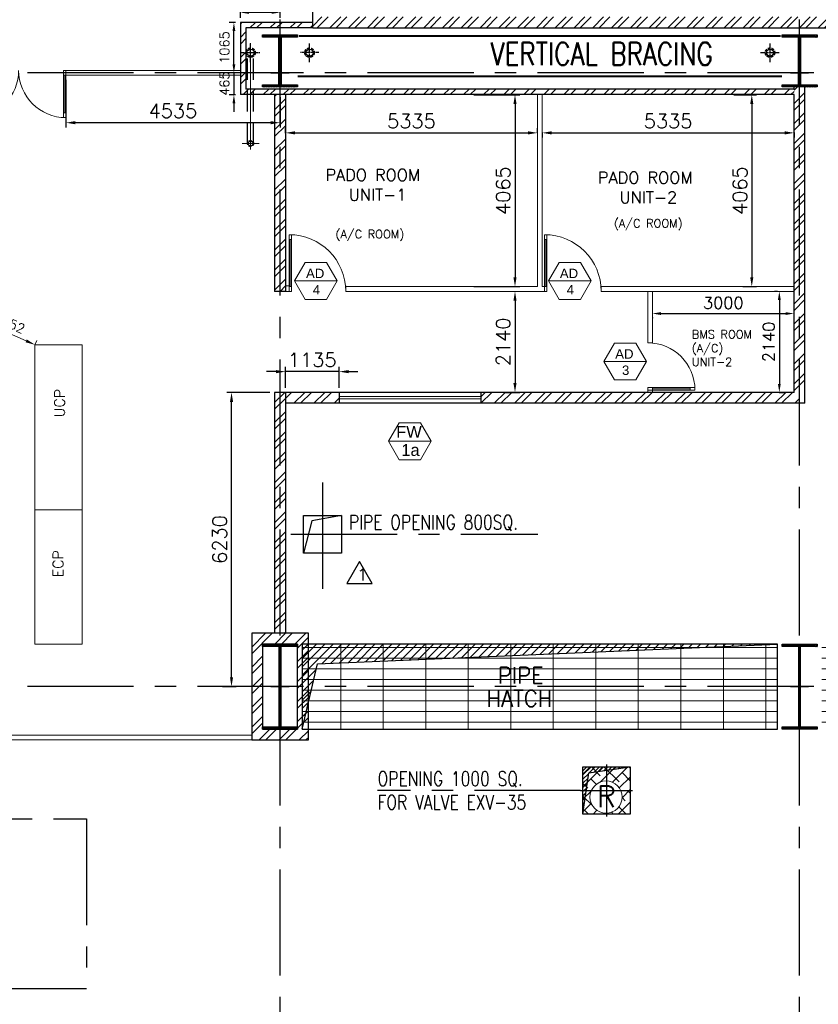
# Model space of a CAD drawing. Header units: inches. Extents: x 306235 to 1392759, y -66369 to 421098.
# Tile 37 of 91: x 477979 to 494889, y -26506 to -5656. Entities that reach past the tile are written whole.
import ezdxf
from ezdxf.enums import TextEntityAlignment as Align

# ---------------------------------------------------------------- set-up
doc = ezdxf.new("R2010")
doc.units = ezdxf.units.IN
doc.header["$LTSCALE"] = 1800
doc.header["$MEASUREMENT"] = 0
for name, pattern in [('CENTER', [2, 1.25, -0.25, 0.25, -0.25]), ('CENTER2', [1.125, 0.75, -0.125, 0.125, -0.125]), ('DASHED', [0.75, 0.5, -0.25]), ('HIDDEN', [0.375, 0.25, -0.125]), ('HIDDEN2', [0.1875, 0.125, -0.0625])]:
    doc.linetypes.add(name, pattern=pattern)
doc.layers.get('0').update_dxf_attribs({"color": 253, "lineweight": 9})
for name, color, linetype, lineweight in [('1', 7, 'Continuous', 18), ('2CON', 1, 'Continuous', 13), ('7', 8, 'CENTER', 13), ('A-CHEQUERED PLATE HATCH', 252, 'Continuous', 9), ('A-DOOR', 31, 'Continuous', 9), ('A-DOOR-GLAZ', 31, 'Continuous', 18), ('A-REMOVABLE GRATING', 252, 'Continuous', 9), ('A-WIN TAG', 3, 'Continuous', 13), ('A-WIN TAG TEXT', 3, 'Continuous', 13), ('DRAIN', 251, 'DASHED', 25), ('LAYOUT', 8, 'Continuous', 9), ('PARTITION WALL', 4, 'Continuous', 9), ('TAG', 4, 'Continuous', 15), ('WALL HATCH', 251, 'Continuous', 13), ('WINDOW', 3, 'Continuous', 13)]:
    doc.layers.add(name, color=color, linetype=linetype, lineweight=lineweight)
for name, color, linetype in [('BRACING', 1, 'HIDDEN'), ('CEN', 2, 'CENTER'), ('COL', 1, 'Continuous'), ('DIM', 4, 'Continuous'), ('GRID', 251, 'CENTER'), ('OPENING', 40, 'Continuous'), ('RAIN WATER', 6, 'Continuous'), ('REV1', 3, 'Continuous'), ('ROOM', 7, 'Continuous'), ('TEXT', 3, 'Continuous'), ('WALL', 6, 'Continuous')]:
    doc.layers.add(name, color=color, linetype=linetype)
doc.styles.add('COMPLEX', font='complex')
doc.styles.add('ROAMNS', font='ROMANS.shx')
doc.styles.add('ROMANS', font='romans.shx')
doc.styles.add('ROMANT', font='romant')
doc.styles.get("Standard").update_dxf_attribs({"font": 'arial.ttf'})
doc.dimstyles.new('DIM INT 1', dxfattribs={"dimtxt": 300, "dimasz": 200, "dimexe": 100, "dimexo": 100, "dimgap": 100, "dimtad": 1, "dimdec": 0, "dimzin": 13, "dimdsep": 46, "dimlunit": 5, "dimtxsty": 'ROAMNS', "dimblk1": 'CLOSEDBLANK', "dimcen": 0.09, "dimclrd": 9, "dimclre": 9, "dimclrt": 4, "dimadec": 0, "dimazin": 0, "dimtfac": 1, "dimtdec": 0, "dimtix": 1, "dimtmove": 2, "dimatfit": 3, "dimfxl": 1, "dimtolj": 1, "dimtzin": 13, "dimarcsym": 0})
doc.dimstyles.new('DIM INT 2', dxfattribs={"dimtxt": 200, "dimasz": 180, "dimexe": 100, "dimexo": 100, "dimgap": 100, "dimtad": 1, "dimdec": 0, "dimzin": 13, "dimdsep": 46, "dimlunit": 5, "dimtxsty": 'ROAMNS', "dimcen": 0.09, "dimclrd": 9, "dimclre": 9, "dimclrt": 4, "dimadec": 0, "dimazin": 0, "dimtfac": 1, "dimtdec": 0, "dimtix": 1, "dimtmove": 2, "dimatfit": 3, "dimfxl": 1, "dimtolj": 1, "dimtzin": 13, "dimarcsym": 0})
doc.dimstyles.new('DIM INT 2.5', dxfattribs={"dimtxt": 250, "dimasz": 180, "dimexe": 100, "dimexo": 100, "dimgap": 100, "dimtad": 1, "dimdec": 0, "dimzin": 13, "dimdsep": 46, "dimlunit": 5, "dimtxsty": 'ROAMNS', "dimcen": 0.09, "dimclrd": 9, "dimclre": 9, "dimclrt": 4, "dimadec": 0, "dimazin": 0, "dimtfac": 1, "dimtdec": 0, "dimtix": 1, "dimtmove": 2, "dimatfit": 3, "dimfxl": 1, "dimtolj": 1, "dimtzin": 13, "dimarcsym": 0})
doc.dimstyles.new('STANDARD$0', dxfattribs={"dimtxt": 200, "dimasz": 200, "dimexe": 0, "dimexo": 100, "dimgap": 100, "dimtad": 1, "dimdec": 0, "dimzin": 0, "dimdsep": 46, "dimtxsty": 'ROMANS', "dimcen": 0.09, "dimclrd": 256, "dimclre": 256, "dimclrt": 256, "dimadec": 0, "dimazin": 0, "dimtfac": 1, "dimtdec": 0, "dimtmove": 0, "dimatfit": 3, "dimfxl": 1, "dimtolj": 1, "dimtzin": 0, "dimlwd": -1, "dimlwe": -1, "dimarcsym": 0})
pattern_1 = [(45, (-87722.1, -144504), (-212.13203, 212.13203), []), (45, (-87580.7, -144504), (-212.13203, 212.13203), [])]
pattern_2 = [(45, (887819.04, -822292.17), (-212.13203, 212.13203), []), (45, (887960.46, -822292.17), (-212.13203, 212.13203), [])]

# ---------------------------------------------------------------- blocks, each defined once
blk = doc.blocks.new('C-ROW COLUMN (above17m)')
at = {"layer": 'COL'}
h = blk.add_hatch(dxfattribs=at)
h.set_pattern_fill('ANSI31', color=256, scale=200, style=0)
h.set_pattern_definition([(45, (-78771.347, -120071.694), (-17.6776695, 17.6776695), [])])
h.paths.add_polyline_path([(22, 755), (-22, 755), (-22, -255), (22, -255)])
h.paths.add_polyline_path([(370, -300), (370, -255), (-370, -255), (-370, -300)])
h.paths.add_polyline_path([(-370, 800), (-370, 755), (370, 755), (370, 800)])
at = {"layer": 'CEN'}
for p, q in [((0, -300), (0, 800)), ((-192, 0), (192, 0))]:
    blk.add_line(p, q, dxfattribs=at)
at = {"layer": 'COL'}
for points in [[(-370, 800), (370, 800), (370, 755), (-370, 755)], [(-22, 755), (22, 755), (22, -255), (-22, -255)], [(-370, -255), (370, -255), (370, -300), (-370, -300)]]:
    blk.add_lwpolyline(points, close=True, dxfattribs=at)
blk = doc.blocks.new('*D506')
at = {"layer": 'Defpoints', "color": 0, "transparency": 16777216}
for p in [(478957, -6829), (483492, -7194), (478957, -7838)]:
    blk.add_point(p, dxfattribs=at)
at = {"layer": 'DIM', "color": 9, "lineweight": -2, "transparency": 16777216}
for p, q in [((478957, -6929), (478957, -7938)), ((483492, -7294), (483492, -7938)), ((483292, -7838), (479157, -7838))]:
    blk.add_line(p, q, dxfattribs=at)
at = {"layer": 'DIM', "color": 9, "transparency": 16777216}
for points in [[(479157, -7804), (479157, -7871), (478957, -7838)], [(483292, -7804), (483292, -7871), (483492, -7838)]]:
    blk.add_solid(points, dxfattribs=at)
at = {"layer": 'DIM', "color": 4, "transparency": 16777216, "insert": (481224, -7588), "char_height": 300, "attachment_point": 5, "style": 'ROAMNS'}
blk.add_mtext('\\A1;4535', dxfattribs=at)
blk = doc.blocks.new('_ClosedBlank')
at = {"color": 0, "linetype": 'ByBlock', "lineweight": -2}
for p, q in [((-1, 0.17), (0, 0)), ((-1, 0.17), (-1, -0.17)), ((0, 0), (-1, -0.17))]:
    blk.add_line(p, q, dxfattribs=at)
blk = doc.blocks.new('*D530')
at = {"layer": 'Defpoints', "color": 0, "transparency": 16777216}
for p in [(488467, -11409), (488142, -13549), (488467, -13549)]:
    blk.add_point(p, dxfattribs=at)
at = {"layer": 'DIM', "color": 9, "lineweight": -2, "transparency": 16777216}
for p, q in [((488467, -11609), (488467, -13349)), ((488242, -13549), (488567, -13549))]:
    blk.add_line(p, q, dxfattribs=at)
at = {"layer": 'DIM', "color": 9, "transparency": 16777216}
for points in [[(488433, -11609), (488500, -11609), (488467, -11409)], [(488433, -13349), (488500, -13349), (488467, -13549)]]:
    blk.add_solid(points, dxfattribs=at)
at = {"layer": 'DIM', "color": 4, "transparency": 16777216, "insert": (488217, -12479), "char_height": 300, "attachment_point": 5, "rotation": 90, "style": 'ROAMNS'}
blk.add_mtext('\\A1;2140', dxfattribs=at)
blk = doc.blocks.new('*D531')
at = {"layer": 'Defpoints', "color": 0, "transparency": 16777216}
for p in [(493001, -7244), (493193, -11309), (493480, -11309)]:
    blk.add_point(p, dxfattribs=at)
at = {"layer": 'DIM', "color": 9, "lineweight": -2, "transparency": 16777216}
for p, q in [((493101, -7244), (493580, -7244)), ((493480, -7444), (493480, -11109)), ((493293, -11309), (493580, -11309))]:
    blk.add_line(p, q, dxfattribs=at)
at = {"layer": 'DIM', "color": 9, "transparency": 16777216}
for points in [[(493447, -7444), (493514, -7444), (493480, -7244)], [(493447, -11109), (493514, -11109), (493480, -11309)]]:
    blk.add_solid(points, dxfattribs=at)
at = {"layer": 'DIM', "color": 4, "transparency": 16777216, "insert": (493230, -9276), "char_height": 300, "attachment_point": 5, "rotation": 90, "style": 'ROAMNS'}
blk.add_mtext('\\A1;4065', dxfattribs=at)
blk = doc.blocks.new('*D532')
at = {"layer": 'Defpoints', "color": 0, "transparency": 16777216}
for p in [(482464, -13549), (483377, -13549), (482174, -19779)]:
    blk.add_point(p, dxfattribs=at)
at = {"layer": 'DIM', "color": 9, "lineweight": -2, "transparency": 16777216}
for p, q in [((483277, -13549), (482364, -13549)), ((482464, -19579), (482464, -13749)), ((482274, -19779), (482564, -19779))]:
    blk.add_line(p, q, dxfattribs=at)
at = {"layer": 'DIM', "color": 9, "transparency": 16777216}
for points in [[(482431, -13749), (482497, -13749), (482464, -13549)], [(482431, -19579), (482497, -19579), (482464, -19779)]]:
    blk.add_solid(points, dxfattribs=at)
at = {"layer": 'DIM', "color": 4, "transparency": 16777216, "insert": (482214, -16664), "char_height": 300, "attachment_point": 5, "rotation": 90, "style": 'ROAMNS'}
blk.add_mtext('\\A1;6230', dxfattribs=at)
blk = doc.blocks.new('M_Double-Glass 1 - 2000 x 2100mm 2-290830-17_00M')
at = {"layer": 'A-DOOR', "lineweight": 18}
for p, q in [((-1001, 951), (-1001, 1053)), ((-1001, 1053), (-949, 1053)), ((-949, 951), (-949, 1053)), ((949, 951), (949, 1053)), ((1000, 1053), (949, 1053)), ((1000, 951), (1000, 1053)), ((-1001, 951), (-949, 951)), ((949, 951), (1000, 951)), ((-1001, 154), (-949, 154)), ((-1001, 52), (-1001, 154)), ((-1001, 52), (-949, 52)), ((-949, 52), (-949, 154)), ((1000, 154), (949, 154)), ((949, 52), (949, 154)), ((1000, 52), (949, 52)), ((1000, 52), (1000, 154))]:
    blk.add_line(p, q, dxfattribs=at)
at = {"layer": 'A-DOOR'}
for p, q in [((-1001, 154), (-1001, 951)), ((-949, 154), (-949, 951)), ((949, 154), (949, 951)), ((1000, 154), (1000, 951))]:
    blk.add_line(p, q, dxfattribs=at)
for centre, radius, start, end in [((-1001, 52), 1001, 0, 90), ((1000, 53), 1000, 90, 180.0388)]:
    blk.add_arc(centre, radius, start, end, dxfattribs=at)
at = {"layer": 'A-DOOR-GLAZ'}
for p, q in [((-975, 951), (-975, 154)), ((975, 154), (975, 951))]:
    blk.add_line(p, q, dxfattribs=at)
blk = doc.blocks.new('M_Single-Glass 1 - 1200 x 2100mm 3-295405-17_00M')
at = {"layer": 'A-DOOR', "lineweight": 18}
for p, q in [((549, 1148), (549, 1250)), ((600, 1250), (549, 1250)), ((549, 1148), (600, 1148)), ((600, 1148), (600, 1250)), ((549, 152), (600, 152)), ((549, 50), (549, 152)), ((600, 50), (549, 50)), ((600, 50), (600, 152))]:
    blk.add_line(p, q, dxfattribs=at)
at = {"layer": 'A-DOOR'}
for p, q in [((549, 152), (549, 1148)), ((600, 152), (600, 1148))]:
    blk.add_line(p, q, dxfattribs=at)
blk.add_arc((600, 50), 1200, 90, 180, dxfattribs=at)
at = {"layer": 'A-DOOR-GLAZ'}
blk.add_line((574.5, 1148), (574.5, 152), dxfattribs=at)
blk = doc.blocks.new('*D600')
at = {"layer": '1', "color": 9, "lineweight": -2, "transparency": 16777216}
for p, q in [((487594, -7244), (488567, -7244)), ((488467, -7444), (488467, -11109)), ((487594, -11309), (488567, -11309))]:
    blk.add_line(p, q, dxfattribs=at)
at = {"layer": '1', "color": 9, "transparency": 16777216}
for points in [[(488433, -7444), (488500, -7444), (488467, -7244)], [(488433, -11109), (488500, -11109), (488467, -11309)]]:
    blk.add_solid(points, dxfattribs=at)
at = {"layer": 'Defpoints', "color": 0, "transparency": 16777216}
for p in [(487494, -7244), (487494, -11309), (488467, -11309)]:
    blk.add_point(p, dxfattribs=at)
at = {"layer": '1', "color": 4, "transparency": 16777216, "insert": (488217, -9276), "char_height": 300, "attachment_point": 5, "rotation": 90, "style": 'ROAMNS'}
blk.add_mtext('\\A1;4065', dxfattribs=at)
blk = doc.blocks.new('*D601')
at = {"layer": '1', "color": 9, "lineweight": -2, "transparency": 16777216}
for p, q in [((483407, -13109), (483207, -13109)), ((483607, -13449), (483607, -13009)), ((484742, -13109), (483607, -13109)), ((484742, -13449), (484742, -13009)), ((484942, -13109), (485142, -13109))]:
    blk.add_line(p, q, dxfattribs=at)
at = {"layer": '1', "color": 9, "transparency": 16777216}
for points in [[(483407, -13076), (483407, -13142), (483607, -13109)], [(484942, -13076), (484942, -13142), (484742, -13109)]]:
    blk.add_solid(points, dxfattribs=at)
at = {"layer": 'Defpoints', "color": 0, "transparency": 16777216}
for p in [(483607, -13109), (483607, -13549), (484742, -13549)]:
    blk.add_point(p, dxfattribs=at)
at = {"layer": '1', "color": 4, "transparency": 16777216, "insert": (484174, -12859), "char_height": 300, "attachment_point": 5, "style": 'ROAMNS'}
blk.add_mtext('\\A1;1135', dxfattribs=at)
blk = doc.blocks.new('*D611')
at = {"layer": '1', "color": 9, "lineweight": -2, "transparency": 16777216}
for p, q in [((482552, -5714), (482415, -5714)), ((482515, -6599), (482515, -5894)), ((482552, -6779), (482415, -6779))]:
    blk.add_line(p, q, dxfattribs=at)
at = {"layer": '1', "color": 9, "transparency": 16777216}
for points in [[(482485, -5894), (482545, -5894), (482515, -5714)], [(482485, -6599), (482545, -6599), (482515, -6779)]]:
    blk.add_solid(points, dxfattribs=at)
at = {"layer": 'Defpoints', "color": 0, "transparency": 16777216}
for p in [(482515, -5714), (482652, -5714), (482652, -6779)]:
    blk.add_point(p, dxfattribs=at)
at = {"layer": '1', "color": 4, "transparency": 16777216, "insert": (482315, -6246), "char_height": 200, "attachment_point": 5, "rotation": 90, "style": 'ROAMNS'}
blk.add_mtext('\\A1;1065', dxfattribs=at)
blk = doc.blocks.new('*D612')
at = {"layer": '1', "color": 9, "lineweight": -2, "transparency": 16777216}
for p, q in [((482515, -6599), (482515, -6419)), ((482552, -6779), (482415, -6779)), ((482515, -6779), (482515, -7244)), ((482552, -7244), (482415, -7244)), ((482515, -7424), (482515, -7604))]:
    blk.add_line(p, q, dxfattribs=at)
at = {"layer": '1', "color": 9, "transparency": 16777216}
for points in [[(482485, -6599), (482545, -6599), (482515, -6779)], [(482485, -7424), (482545, -7424), (482515, -7244)]]:
    blk.add_solid(points, dxfattribs=at)
at = {"layer": 'Defpoints', "color": 0, "transparency": 16777216}
for p in [(482652, -6779), (482515, -7244), (482652, -7244)]:
    blk.add_point(p, dxfattribs=at)
at = {"layer": '1', "color": 4, "transparency": 16777216, "insert": (482315, -7011), "char_height": 200, "attachment_point": 5, "rotation": 90, "style": 'ROAMNS'}
blk.add_mtext('\\A1;465', dxfattribs=at)
blk = doc.blocks.new('*D613')
at = {"layer": '1', "color": 9, "lineweight": -2, "transparency": 16777216}
for p, q in [((482652, -5614), (482652, -5403)), ((483492, -5614), (483492, -5403)), ((483312, -5503), (482832, -5503))]:
    blk.add_line(p, q, dxfattribs=at)
at = {"layer": '1', "color": 9, "transparency": 16777216}
for points in [[(482832, -5473), (482832, -5533), (482652, -5503)], [(483312, -5473), (483312, -5533), (483492, -5503)]]:
    blk.add_solid(points, dxfattribs=at)
at = {"layer": 'Defpoints', "color": 0, "transparency": 16777216}
for p in [(482652, -5503), (482652, -5714), (483492, -5714)]:
    blk.add_point(p, dxfattribs=at)
at = {"layer": '1', "color": 4, "transparency": 16777216, "insert": (483072, -5303), "char_height": 200, "attachment_point": 5, "style": 'ROAMNS'}
blk.add_mtext('\\A1;840', dxfattribs=at)
blk = doc.blocks.new('M_Single-Glass 1 - 1000 x 2100mm 2-291765-17_00M')
at = {"layer": 'A-DOOR', "lineweight": 18}
for p, q in [((449, 948), (449, 1050)), ((500, 1050), (449, 1050)), ((500, 948), (500, 1050)), ((449, 948), (500, 948)), ((449, 152), (500, 152)), ((449, 50), (449, 152)), ((500, 50), (449, 50)), ((500, 50), (500, 152))]:
    blk.add_line(p, q, dxfattribs=at)
at = {"layer": 'A-DOOR'}
for p, q in [((449, 152), (449, 948)), ((500, 152), (500, 948))]:
    blk.add_line(p, q, dxfattribs=at)
blk.add_arc((500, 50), 1000, 90, 180, dxfattribs=at)
at = {"layer": 'A-DOOR-GLAZ'}
blk.add_line((474.5, 948), (474.5, 152), dxfattribs=at)
blk = doc.blocks.new('*D676')
at = {"layer": 'Defpoints', "color": 0, "transparency": 16777216}
for p in [(491377, -11863), (494377, -11879), (494377, -12085)]:
    blk.add_point(p, dxfattribs=at)
at = {"layer": 'DIM', "color": 9, "lineweight": -2, "transparency": 16777216}
for p, q in [((491557, -11879), (494197, -11879)), ((494377, -11985), (494377, -11779)), ((491377, -11963), (491377, -11979))]:
    blk.add_line(p, q, dxfattribs=at)
at = {"layer": 'DIM', "color": 9, "transparency": 16777216}
for points in [[(491557, -11849), (491557, -11909), (491377, -11879)], [(494197, -11849), (494197, -11909), (494377, -11879)]]:
    blk.add_solid(points, dxfattribs=at)
at = {"layer": 'DIM', "color": 4, "transparency": 16777216, "insert": (492877, -11654), "char_height": 250, "attachment_point": 5, "style": 'ROAMNS', "bg_fill": 3, "box_fill_scale": 1.25, "bg_fill_color": 256, "bg_fill_true_color": 13158600, "bg_fill_transparency": 0}
blk.add_mtext('\\A1;3000', dxfattribs=at)
blk = doc.blocks.new('*D677')
at = {"layer": 'Defpoints', "color": 0, "transparency": 16777216}
for p in [(494127, -11409), (493961, -13549), (494064, -13549)]:
    blk.add_point(p, dxfattribs=at)
at = {"layer": 'DIM', "color": 9, "lineweight": -2, "transparency": 16777216}
for p, q in [((494027, -11409), (493964, -11409)), ((494064, -11589), (494064, -13369)), ((494061, -13549), (494164, -13549))]:
    blk.add_line(p, q, dxfattribs=at)
at = {"layer": 'DIM', "color": 9, "transparency": 16777216}
for points in [[(494034, -11589), (494094, -11589), (494064, -11409)], [(494034, -13369), (494094, -13369), (494064, -13549)]]:
    blk.add_solid(points, dxfattribs=at)
at = {"layer": 'DIM', "color": 4, "transparency": 16777216, "insert": (493839, -12479), "char_height": 250, "attachment_point": 5, "rotation": 90, "style": 'ROAMNS', "bg_fill": 3, "box_fill_scale": 1.25, "bg_fill_color": 256, "bg_fill_true_color": 13158600, "bg_fill_transparency": 0}
blk.add_mtext('\\A1;2140', dxfattribs=at)
blk = doc.blocks.new('*D682')
at = {"layer": 'Defpoints', "color": 0, "transparency": 16777216}
for p in [(37072, -5212), (38308, -5760), (38308, -5760)]:
    blk.add_point(p, dxfattribs=at)
at = {"layer": 'LAYOUT', "transparency": 16777216}
for p, q in [((37113, -5120), (37072, -5212)), ((37255, -5293), (38125, -5679)), ((38348, -5669), (38308, -5760))]:
    blk.add_line(p, q, dxfattribs=at)
for points in [[(37268, -5262), (37241, -5323), (37072, -5212)], [(38139, -5648), (38111, -5709), (38308, -5760)]]:
    blk.add_solid(points, dxfattribs=at)
at = {"layer": 'LAYOUT', "transparency": 16777216, "insert": (37771, -5303), "char_height": 200, "attachment_point": 5, "rotation": 336.0686, "style": 'ROMANS'}
blk.add_mtext('\\A1;1352', dxfattribs=at)
blk = doc.blocks.new('*D683')
at = {"layer": 'Defpoints', "color": 0, "transparency": 16777216}
for p in [(488942, -8053), (483607, -8156), (488942, -8156)]:
    blk.add_point(p, dxfattribs=at)
at = {"layer": 'DIM', "color": 9, "lineweight": -2, "transparency": 16777216}
for p, q in [((483607, -8056), (483607, -7953)), ((483807, -8053), (488742, -8053)), ((488942, -8056), (488942, -7953))]:
    blk.add_line(p, q, dxfattribs=at)
at = {"layer": 'DIM', "color": 9, "transparency": 16777216}
for points in [[(483807, -8019), (483807, -8086), (483607, -8053)], [(488742, -8019), (488742, -8086), (488942, -8053)]]:
    blk.add_solid(points, dxfattribs=at)
at = {"layer": 'DIM', "color": 4, "transparency": 16777216, "insert": (486274, -7803), "char_height": 300, "attachment_point": 5, "style": 'ROAMNS'}
blk.add_mtext('\\A1;5335', dxfattribs=at)
blk = doc.blocks.new('*D684')
at = {"layer": 'Defpoints', "color": 0, "transparency": 16777216}
for p in [(489042, -7947), (494377, -7947), (494377, -8053)]:
    blk.add_point(p, dxfattribs=at)
at = {"layer": 'DIM', "color": 9, "lineweight": -2, "transparency": 16777216}
for p, q in [((489042, -8047), (489042, -8153)), ((489242, -8053), (494177, -8053)), ((494377, -8047), (494377, -8153))]:
    blk.add_line(p, q, dxfattribs=at)
at = {"layer": 'DIM', "color": 9, "transparency": 16777216}
for points in [[(489242, -8019), (489242, -8086), (489042, -8053)], [(494177, -8019), (494177, -8086), (494377, -8053)]]:
    blk.add_solid(points, dxfattribs=at)
at = {"layer": 'DIM', "color": 4, "transparency": 16777216, "insert": (491709, -7803), "char_height": 300, "attachment_point": 5, "style": 'ROAMNS'}
blk.add_mtext('\\A1;5335', dxfattribs=at)
blk = doc.blocks.new('CCR 412 R3')
at = {"layer": 'LAYOUT'}
for points in [[(39307.8, -5760), (38307.8, -5760), (38307.8, -9260), (39307.8, -9260)], [(39307.8, -9260), (38307.8, -9260), (38307.8, -12100), (39307.8, -12100)]]:
    blk.add_lwpolyline(points, close=True, dxfattribs=at)
at = {"layer": 'LAYOUT', "char_height": 220, "width": 1290.008, "attachment_point": 7, "rotation": 90, "style": 'ROMANS'}
for s, insert in [('UCP', (38942.6, -7300.2)), ('ECP', (38909.4, -10685.2))]:
    blk.add_mtext(s, dxfattribs=dict(at, insert=insert))
at = {"layer": 'LAYOUT'}
dim = blk.add_aligned_dim(p1=(37072, -5211.6), p2=(38307.8, -5760), distance=0, dimstyle='STANDARD$0', override={"dimfxl": 0.5, "dimarcsym": 2}, dxfattribs=at)
dim.commit()
dim.dimension.update_dxf_attribs({"geometry": '*D682', "text_midpoint": (37771.1, -5303)})

msp = doc.modelspace()

# ---------------------------------------------------------------- hatches: boundary and pattern name
at = {"layer": 'A-CHEQUERED PLATE HATCH', "linetype": 'Continuous'}
h = msp.add_hatch(dxfattribs=at)
h.set_pattern_fill('ANSI38', color=256, scale=1500, angle=180, style=0)
h.set_pattern_definition([(225, (-87722.1, -144504), (132.58252, -132.58252), []), (315, (-87722.1, -144504), (397.747564, -132.58252), [468.75, -281.25])])
edge = h.paths.add_edge_path()
edge.add_arc((490394.5, -22117.1), 339.7, 0, 360)
h.paths.add_polyline_path([(489906.6, -21478.7), (490906.6, -21478.7), (490906.6, -22478.7), (489906.6, -22478.7)])
at = {"layer": 'A-REMOVABLE GRATING'}
h = msp.add_hatch(dxfattribs=at)
h.set_pattern_fill('GRATE', color=256, scale=7200, style=0)
h.set_pattern_definition([(0, (34777.9, -144504), (0, 225), []), (90, (34777.9, -144504), (-900, 6e-14), [])])
h.paths.add_polyline_path([(483961.6, -20678.7), (494021.6, -20678.7), (494021.6, -18878.7), (483961.6, -18878.7)])
h.paths.add_polyline_path([(494961.6, -20678.7), (505021.6, -20678.7), (505021.6, -18878.7), (494961.6, -18878.7)])
h.paths.add_polyline_path([(505961.6, -20678.7), (516021.6, -20678.7), (516021.6, -18878.7), (505961.6, -18878.7)])
h.paths.add_polyline_path([(516961.6, -18878.7), (526521.6, -18878.7), (526521.6, -20678.7), (516961.6, -20678.7)])
h.paths.add_polyline_path([(527461.6, -20678.7), (537521.6, -20678.7), (537521.6, -18878.7), (527461.6, -18878.7)])
h.paths.add_polyline_path([(538441.6, -18228.7), (540441.6, -18228.7), (540441.6, -20578.7), (538441.6, -20578.7)])
h.paths.add_polyline_path([(488182.6, -19801.5), (489340.4, -19801.5), (489340.4, -19276.5), (488182.6, -19276.5)], flags=24)
h.paths.add_polyline_path([(487841.3, -20293.2), (489435.9, -20293.2), (489435.9, -19768.2), (487841.3, -19768.2)], flags=24)
h.paths.add_polyline_path([(498841.3, -20293.2), (500435.9, -20293.2), (500435.9, -19768.2), (498841.3, -19768.2)], flags=24)
h.paths.add_polyline_path([(499182.6, -19801.5), (500340.4, -19801.5), (500340.4, -19276.5), (499182.6, -19276.5)], flags=24)
h.paths.add_polyline_path([(509841.3, -20293.2), (511435.9, -20293.2), (511435.9, -19768.2), (509841.3, -19768.2)], flags=24)
h.paths.add_polyline_path([(510182.6, -19801.5), (511340.4, -19801.5), (511340.4, -19276.5), (510182.6, -19276.5)], flags=24)
h.paths.add_polyline_path([(521056.1, -20293.2), (522650.7, -20293.2), (522650.7, -19768.2), (521056.1, -19768.2)], flags=24)
h.paths.add_polyline_path([(521397.4, -19801.5), (522555.2, -19801.5), (522555.2, -19276.5), (521397.4, -19276.5)], flags=24)
h.paths.add_polyline_path([(531682.6, -19801.5), (532840.4, -19801.5), (532840.4, -19276.5), (531682.6, -19276.5)], flags=24)
h.paths.add_polyline_path([(531341.3, -20293.2), (532935.9, -20293.2), (532935.9, -19768.2), (531341.3, -19768.2)], flags=24)
at = {"layer": 'COL'}
h = msp.add_hatch(dxfattribs=at)
h.set_pattern_fill('ANSI31', color=256, scale=200, style=0)
h.set_pattern_definition([(45, (467549.418, -42664.549), (-17.67767, 17.67767), [])])
h.paths.add_polyline_path([(483121.6, -20628.7), (483861.6, -20628.7), (483861.6, -20678.7), (483121.6, -20678.7)])
h.paths.add_polyline_path([(483475.6, -18928.7), (483507.6, -18928.7), (483507.6, -20628.7), (483475.6, -20628.7)])
h.paths.add_polyline_path([(483121.6, -18878.7), (483861.6, -18878.7), (483861.6, -18928.7), (483121.6, -18928.7)])
h = msp.add_hatch(dxfattribs=at)
h.set_pattern_fill('ANSI31', color=256, scale=200, style=0)
h.set_pattern_definition([(45, (478549.418, -42664.549), (-17.67767, 17.67767), [])])
h.paths.add_polyline_path([(494121.6, -20628.7), (494861.6, -20628.7), (494861.6, -20678.7), (494121.6, -20678.7)])
h.paths.add_polyline_path([(494475.6, -18928.7), (494507.6, -18928.7), (494507.6, -20628.7), (494475.6, -20628.7)])
h.paths.add_polyline_path([(494121.6, -18878.7), (494861.6, -18878.7), (494861.6, -18928.7), (494121.6, -18928.7)])
h = msp.add_hatch(dxfattribs=at)
h.set_pattern_fill('ANSI31', color=256, scale=200, style=0)
h.set_pattern_definition([(45, (478549.418, -42664.549), (-17.67767, 17.67767), [])])
h.paths.add_polyline_path([(494121.6, -20628.7), (494861.6, -20628.7), (494861.6, -20678.7), (494121.6, -20678.7)])
h.paths.add_polyline_path([(494475.6, -18928.7), (494507.6, -18928.7), (494507.6, -20628.7), (494475.6, -20628.7)])
h.paths.add_polyline_path([(494121.6, -18878.7), (494861.6, -18878.7), (494861.6, -18928.7), (494121.6, -18928.7)])
at = {"layer": 'OPENING'}
h = msp.add_hatch(dxfattribs=at)
h.set_pattern_fill('ANSI31', color=8, scale=1000, style=0)
h.set_pattern_definition([(45, (-87722.11, -144504), (-88.388348, 88.388348), [])])
h.paths.add_polyline_path([(494021.6, -18878.7), (483961.6, -18878.7), (483961.6, -19778.7), (484171.9, -19778.7), (484285.3, -19293.4)])
h.paths.add_polyline_path([(484171.9, -19778.7), (483961.6, -19778.7), (483961.6, -20678.7)])
h = msp.add_hatch(dxfattribs=at)
h.set_pattern_fill('ANSI31', color=8, scale=500, style=0)
h.set_pattern_definition([(45, (397733.96, -105602.2), (-44.194174, 44.194174), [])])
h.paths.add_polyline_path([(490406.6, -21549), (490406.6, -21478.7), (489906.6, -21478.7), (489906.6, -21978.7), (489976.9, -21978.7), (490029.8, -21601.9)])
h.paths.add_polyline_path([(490406.6, -21478.7), (490406.6, -21549), (490906.6, -21478.7)])
h.paths.add_polyline_path([(489906.6, -22478.7), (489976.9, -21978.7), (489906.6, -21978.7)])
at = {"layer": 'WALL HATCH'}
h = msp.add_hatch(dxfattribs=at)
h.set_pattern_fill('ANSI32', color=256, scale=750, style=0)
h.set_pattern_definition([(45, (-125722.24, -188915.74), (-198.87378, 198.87378), []), (45, (-125589.66, -188915.74), (-198.87378, 198.87378), [])])
h.paths.add_polyline_path([(547991.6, -5598.7), (547991.6, -5828.7), (561266.6, -5828.7), (561266.6, -5598.7)])
h.paths.add_polyline_path([(509991.6, -5598.8), (509991.6, -5828.7), (511991.6, -5828.7), (511991.6, -5598.8), (514991.6, -5598.8), (514991.6, -5828.7), (517741.6, -5828.7), (517741.6, -5598.8), (520741.6, -5598.8), (520741.6, -5828.7), (522741.6, -5828.7), (522741.6, -5598.8), (525741.6, -5598.8), (525741.6, -5828.7), (528491.6, -5828.7), (528491.6, -5598.8), (531491.6, -5598.8), (531491.6, -5828.7), (533491.6, -5828.7), (533491.6, -5598.8), (536491.6, -5598.8), (536491.6, -5828.7), (539241.6, -5828.7), (539241.6, -5598.8), (542241.6, -5598.8), (542241.6, -5828.7), (546791.6, -5828.7), (546791.6, -5598.7), (500691.6, -5598.7), (500691.6, -5828.7), (506991.6, -5828.7), (506991.6, -5598.8)])
h.paths.add_polyline_path([(484186.6, -5598.7), (484186.6, -5828.7), (499491.6, -5828.7), (499491.6, -5598.7)])
h = msp.add_hatch(dxfattribs=at)
h.set_pattern_fill('ANSI32', color=256, scale=800, style=0)
h.set_pattern_definition(pattern_1)
h.paths.add_polyline_path([(494376.6, -7243.7), (494376.6, -7128.7), (482766.6, -7128.7), (482766.6, -5828.7), (484186.6, -5828.7), (484186.6, -5713.7), (482651.6, -5713.7), (482651.6, -7243.7)])
h = msp.add_hatch(dxfattribs=at)
h.set_pattern_fill('ANSI32', color=256, scale=800, style=0)
h.set_pattern_definition(pattern_2)
h.paths.add_polyline_path([(494606.6, -7078.7), (494376.6, -7078.7), (494376.6, -13548.7), (494606.6, -13548.7)])
h.paths.add_polyline_path([(490191.6, -13548.5), (490191.6, -13778.5), (494491.6, -13778.7), (494491.6, -13548.7)])
h.paths.add_polyline_path([(487741.6, -13548.7), (487741.6, -13778.7), (490191.6, -13778.5), (490191.6, -13548.5)])
h.paths.add_polyline_path([(484741.6, -13778.7), (484741.6, -13548.7), (483606.6, -13548.7), (483606.6, -13778.7)])
h = msp.add_hatch(dxfattribs=at)
h.set_pattern_fill('ANSI32', color=256, scale=800, style=0)
h.set_pattern_definition([(45, (702149.04, -813390.17), (-212.13203, 212.13203), []), (45, (702290.46, -813390.17), (-212.13203, 212.13203), [])])
h.paths.add_polyline_path([(483491.6, -11408.7), (483606.6, -11408.7), (483606.6, -7243.7), (483491.6, -7243.7)])
h.paths.add_polyline_path([(483376.6, -11408.7), (483491.6, -11408.7), (483491.6, -7243.7), (483376.6, -7243.7)])
h = msp.add_hatch(dxfattribs=at)
h.set_pattern_fill('ANSI32', color=256, scale=800, style=0)
h.set_pattern_definition(pattern_2)
h.paths.add_polyline_path([(483491.6, -13548.6), (483376.6, -13548.6), (483376.6, -18648.7), (483491.6, -18648.7)])
h.paths.add_polyline_path([(483606.6, -13548.6), (483491.6, -13548.6), (483491.6, -18648.7), (483606.6, -18648.7)])
h = msp.add_hatch(dxfattribs=at)
h.set_pattern_fill('ANSI32', color=256, scale=800, style=0)
h.set_pattern_definition(pattern_1)
h.paths.add_polyline_path([(484091.6, -18648.7), (482891.6, -18648.7), (482891.6, -20908.7), (484091.6, -20908.7)])
h.paths.add_polyline_path([(483861.6, -20678.7), (483121.6, -20678.7), (483121.6, -18878.7), (483861.6, -18878.7)], flags=16)

# ---------------------------------------------------------------- linework, layer by layer
for p, q in [((483491.6, -20678.7), (483491.6, -18878.7)), ((494491.6, -20678.7), (494491.6, -18878.7)), ((483491.6, -19436.2), (483491.6, -20415.3))]:
    msp.add_line(p, q)
at = {"layer": '2CON'}
for p, q in [((484701.3, -11189.4), (483801.3, -11189.4)), ((490076.3, -11189.4), (489176.3, -11189.4)), ((491248.5, -12893.8), (490348.5, -12893.8)), ((486691.6, -14583.9), (485791.6, -14583.9))]:
    msp.add_line(p, q, dxfattribs=at)
at = {"layer": '7'}
msp.add_line((482866.6, -6153.7), (482866.6, -8414.3), dxfattribs=at)
at = {"layer": '7', "ltscale": 0.5}
msp.add_line((482689.8, -8278.7), (483046.7, -8278.7), dxfattribs=at)
at = {"layer": 'A-WIN TAG'}
for points in [[(484026.3, -10799.7), (483801.3, -11189.4), (484026.3, -11579.1), (484476.3, -11579.1), (484701.3, -11189.4), (484476.3, -10799.7)], [(489401.3, -10799.7), (489176.3, -11189.4), (489401.3, -11579.1), (489851.3, -11579.1), (490076.3, -11189.4), (489851.3, -10799.7)], [(490573.5, -12504.1), (490348.5, -12893.8), (490573.5, -13283.6), (491023.5, -13283.6), (491248.5, -12893.8), (491023.5, -12504.1)], [(486016.6, -14194.2), (485791.6, -14583.9), (486016.6, -14973.6), (486466.6, -14973.6), (486691.6, -14583.9), (486466.6, -14194.2)]]:
    msp.add_lwpolyline(points, close=True, dxfattribs=at)
at = {"layer": 'BRACING', "const_width": 40}
for points in [[(483891.6, -6001.2), (494091.6, -6001.2)], [(483861.6, -6856.2), (494121.6, -6856.2)]]:
    msp.add_lwpolyline(points, dxfattribs=at)
at = {"layer": 'CEN'}
for p, q in [((483491.6, -20678.7), (483491.6, -18878.7)), ((494491.6, -20678.7), (494491.6, -18878.7)), ((494491.6, -20678.7), (494491.6, -18878.7)), ((483300, -19778.7), (483683.2, -19778.7)), ((494300, -19778.7), (494683.2, -19778.7)), ((494300, -19778.7), (494683.2, -19778.7))]:
    msp.add_line(p, q, dxfattribs=at)
msp.add_lwpolyline([(471491.6, -22578.7), (479391.6, -22578.7), (479391.6, -26178.7), (471491.6, -26178.7)], close=True, dxfattribs=at)
at = {"layer": 'COL'}
for points in [[(483121.6, -18878.7), (483861.6, -18878.7), (483861.6, -18928.7), (483121.6, -18928.7)], [(483475.6, -18928.7), (483507.6, -18928.7), (483507.6, -20628.7), (483475.6, -20628.7)], [(494121.6, -18878.7), (494861.6, -18878.7), (494861.6, -18928.7), (494121.6, -18928.7)], [(494121.6, -18878.7), (494861.6, -18878.7), (494861.6, -18928.7), (494121.6, -18928.7)], [(494475.6, -18928.7), (494507.6, -18928.7), (494507.6, -20628.7), (494475.6, -20628.7)], [(494475.6, -18928.7), (494507.6, -18928.7), (494507.6, -20628.7), (494475.6, -20628.7)], [(483121.6, -20628.7), (483861.6, -20628.7), (483861.6, -20678.7), (483121.6, -20678.7)], [(494121.6, -20628.7), (494861.6, -20628.7), (494861.6, -20678.7), (494121.6, -20678.7)], [(494121.6, -20628.7), (494861.6, -20628.7), (494861.6, -20678.7), (494121.6, -20678.7)]]:
    msp.add_lwpolyline(points, close=True, dxfattribs=at)
at = {"layer": 'DRAIN', "color": 4, "linetype": 'HIDDEN'}
for p, q in [((482804.1, -8278.7), (482804.1, -6431.8)), ((482929.1, -8278.7), (482929.1, -6431.8))]:
    msp.add_line(p, q, dxfattribs=at)
at = {"layer": 'GRID'}
for p, q in [((483491.6, -58299.5), (483491.6, 7721.3)), ((494491.6, -58299.5), (494491.6, -3278.7)), ((494491.6, -58299.5), (494491.6, -3278.7)), ((566791.6, -6778.7), (431691.6, -6778.7)), ((566791.6, -6778.7), (431691.6, -6778.7)), ((566791.6, -19778.7), (431691.6, -19778.7)), ((566791.6, -19778.7), (431691.6, -19778.7)), ((490406.6, -21428.7), (490406.6, -22528.7)), ((489856.6, -21978.7), (485556.6, -21978.7)), ((489856.6, -21978.7), (490956.6, -21978.7))]:
    msp.add_line(p, q, dxfattribs=at)
at = {"layer": 'GRID', "color": 7}
msp.add_line((483469.1, -6721.2), (483469.1, -6836.2), dxfattribs=at)
at = {"layer": 'OPENING'}
for points in [[(483961.6, -20678.7), (484285.3, -19293.4), (494021.6, -18878.7)], [(489906.6, -22478.7), (490029.8, -21601.9), (490906.6, -21478.7)]]:
    msp.add_lwpolyline(points, dxfattribs=at)
for points in [[(483961.6, -20678.7), (494021.6, -20678.7), (494021.6, -18878.7), (483961.6, -18878.7)], [(489906.6, -21478.7), (490906.6, -21478.7), (490906.6, -22478.7), (489906.6, -22478.7)]]:
    msp.add_lwpolyline(points, close=True, dxfattribs=at)
at = {"layer": 'PARTITION WALL'}
for p, q in [((482641.8, -6729.7), (478957, -6729.7)), ((478957, -6729.7), (478957, -6829.7)), ((482641.8, -6829.7), (478957, -6829.7)), ((488941.6, -7243.7), (488941.6, -11308.7)), ((489041.6, -7243.7), (489041.6, -11308.7)), ((483606.6, -11408.7), (483681.6, -11408.7)), ((484881.6, -11408.7), (484881.6, -11293.7)), ((484881.6, -11293.7), (484881.6, -11408.7)), ((484881.6, -11308.7), (488941.6, -11308.7)), ((484881.6, -11408.7), (489091.6, -11408.7)), ((489041.6, -11308.7), (489091.6, -11308.7)), ((489091.6, -11308.7), (489091.6, -11408.7)), ((490291.6, -11308.7), (490291.6, -11408.7)), ((490291.6, -11308.7), (494376.6, -11308.7)), ((490291.6, -11408.7), (494376.6, -11408.7)), ((491276.6, -12498.7), (491276.6, -11408.7)), ((491376.6, -12498.7), (491376.6, -11408.7)), ((491376.6, -12498.7), (491276.6, -12498.7)), ((491276.6, -13548.7), (491276.6, -13498.7)), ((491376.6, -13498.7), (491276.6, -13498.7)), ((491376.6, -13548.7), (491376.6, -13498.7)), ((482891.6, -20808.7), (475116.6, -20808.7)), ((482891.6, -20793.7), (482891.6, -20908.7)), ((482891.6, -20908.7), (475116.6, -20908.7))]:
    msp.add_line(p, q, dxfattribs=at)
at = {"layer": 'PARTITION WALL', "flags": 128}
msp.add_lwpolyline([(483681.6, -11408.7), (483681.6, -11293.7), (483606.6, -11293.7)], dxfattribs=at)
at = {"layer": 'RAIN WATER', "linetype": 'CENTER2', "ltscale": 0.05}
for p, q in [((482866.6, -6553.7), (482866.6, -6153.7)), ((484116.6, -6553.7), (484116.6, -6153.7)), ((493866.6, -6553.7), (493866.6, -6153.7)), ((482666.6, -6353.7), (483066.6, -6353.7)), ((484316.6, -6353.7), (483916.6, -6353.7)), ((493666.6, -6353.7), (494066.6, -6353.7))]:
    msp.add_line(p, q, dxfattribs=at)
at = {"layer": 'RAIN WATER', "linetype": 'HIDDEN2', "ltscale": 0.25}
for centre, radius in [((482866.6, -6353.7), 100), ((484116.6, -6353.7), 100), ((493866.6, -6353.7), 100), ((482866.6, -8278.7), 62.5)]:
    msp.add_circle(centre, radius, dxfattribs=at)
at = {"layer": 'RAIN WATER', "ltscale": 0.25}
for centre in [(482866.6, -6353.7), (484116.6, -6353.7), (493866.6, -6353.7)]:
    msp.add_circle(centre, 75, dxfattribs=at)
at = {"layer": 'RAIN WATER', "color": 6}
msp.add_circle((482866.6, -8278.7), 50, dxfattribs=at)
at = {"layer": 'TAG'}
msp.add_circle((490394.5, -22117.1), 339.7, dxfattribs=at)
at = {"layer": 'WALL'}
for p, q in [((484186.6, -5828.7), (484186.6, 4871.3)), ((484186.6, -5713.7), (482651.6, -5713.7)), ((482651.6, -5713.7), (482651.6, -7243.7)), ((484186.6, -5828.7), (482766.6, -5828.7)), ((482766.6, -5828.7), (482766.6, -7128.7)), ((484186.6, -5828.7), (499491.6, -5828.7)), ((494376.6, -7128.7), (494376.6, -7078.7)), ((494606.6, -13778.7), (494606.6, -7078.7)), ((483491.6, -7243.7), (482651.6, -7243.7)), ((483491.6, -7128.7), (482766.6, -7128.7)), ((483376.6, -7243.7), (483376.6, -11408.7)), ((494376.6, -7128.7), (483491.6, -7128.7)), ((494376.6, -7243.7), (483491.6, -7243.7)), ((483606.6, -7243.7), (483606.6, -11408.7)), ((494376.6, -13548.7), (494376.6, -7243.7)), ((483606.6, -11408.7), (483376.6, -11408.7)), ((483606.6, -13548.6), (483376.6, -13548.6)), ((494261.6, -13548.7), (483606.6, -13548.7)), ((494376.6, -13548.7), (483606.6, -13548.7)), ((484741.6, -13548.6), (484741.6, -13778.5)), ((487741.6, -13548.6), (487741.6, -13778.5)), ((494491.6, -13778.7), (483606.6, -13778.7)), ((494606.6, -13778.7), (483606.6, -13778.7))]:
    msp.add_line(p, q, dxfattribs=at)
at = {"layer": 'WALL', "ltscale": 0.25}
for p, q in [((484741.6, -13548.6), (484741.6, -13778.6)), ((487741.6, -13548.6), (487741.6, -13778.6))]:
    msp.add_line(p, q, dxfattribs=at)
at = {"layer": 'WALL'}
for points in [[(484091.6, -18648.7), (482891.6, -18648.7), (482891.6, -20908.7), (484091.6, -20908.7)], [(483861.6, -18878.7), (483121.6, -18878.7), (483121.6, -20678.7), (483861.6, -20678.7)]]:
    msp.add_lwpolyline(points, close=True, dxfattribs=at)
at = {"layer": 'WINDOW', "ltscale": 100}
for p, q in [((487741.6, -13637.3), (484741.6, -13637.3)), ((487741.6, -13687.3), (484741.6, -13687.3))]:
    msp.add_line(p, q, dxfattribs=at)
msp.add_lwpolyline([(484741.6, -13778.7), (484741.6, -13548.7), (487741.6, -13548.7), (487741.6, -13778.7)], close=True, dxfattribs=at)

# ---------------------------------------------------------------- block references
for p in [(483491.6, -6778.7), (494491.6, -6778.7)]:
    msp.add_blockref('C-ROW COLUMN (above17m)', p)
at = {"layer": 'A-DOOR'}
for name, p, rotation in [('M_Double-Glass 1 - 2000 x 2100mm 2-290830-17_00M', (477956.5, -6677.3), 180), ('M_Single-Glass 1 - 1000 x 2100mm 2-291765-17_00M', (491226.6, -12998.7), 270)]:
    msp.add_blockref(name, p, dxfattribs=dict(at, rotation=rotation))
at = {"layer": 'A-DOOR', "xscale": -1}
for p in [(484281.6, -11458.7), (489691.6, -11458.7)]:
    msp.add_blockref('M_Single-Glass 1 - 1200 x 2100mm 3-295405-17_00M', p, dxfattribs=at)
at = {"layer": 'GRID', "color": 1, "true_color": 0xff0000}
msp.add_blockref('CCR 412 R3', (439991.6, -6778.7), dxfattribs=at)

# ---------------------------------------------------------------- texts
at = {"layer": 'A-WIN TAG'}
for s, p in [('AD', (484235.5, -11029.5)), ('AD', (489610.5, -11029.5)), ('4', (484262.9, -11375.3)), ('4', (489637.9, -11375.3)), ('AD', (490782.7, -12733.9)), ('3', (490810.1, -13079.7))]:
    msp.add_text(s, height=200, dxfattribs=at).set_placement(p, align=Align.MIDDLE)
at = {"layer": 'A-WIN TAG TEXT'}
for s, p in [('FW', (486221.9, -14384)), ('1a', (486253.2, -14769.8))]:
    msp.add_text(s, height=250, dxfattribs=at).set_placement(p, align=Align.MIDDLE)
at = {"layer": 'ROOM', "color": 30, "lineweight": 25, "style": 'ROMANS'}
for p in [(490561.2, -10055.6), (484666.7, -10283.9)]:
    msp.add_text('(A/C ROOM)', height=175, dxfattribs=at).set_placement(p)
at = {"layer": 'TAG', "style": 'ROMANS'}
msp.add_text('R', height=445.3, dxfattribs=at).set_placement((490200.6, -22328.4))
at = {"layer": 'TEXT', "color": 3, "style": 'ROMANS', "width": 0.936038}
for s, p in [(' PIPE', (487880, -19714, -1000)), ('HATCH', (487866.4, -20205.7))]:
    msp.add_text(s, height=350, dxfattribs=at).set_placement(p)
at = {"layer": 'TEXT', "insert": (487949.6, -6138.7), "char_height": 480, "width": 5442.734, "attachment_point": 1, "style": 'ROMANS'}
msp.add_mtext('{\\W0.8;VERTICAL BRACING}', dxfattribs=at)
at = {"layer": 'TEXT', "color": 3, "insert": (485556.6, -21978.7), "char_height": 300, "width": 3543.401, "attachment_point": 4, "style": 'ROMANS'}
msp.add_mtext('\\A1;{\\W0.8;OPENING 1000 SQ. \\PFOR VALVE EXV-35}', dxfattribs=at)

# ---------------------------------------------------------------- dimensions: what is measured, and where the dimension line sits
at = {"layer": '1'}
for base, p1, p2, dimstyle, picture, middle in [((482651.6, -5502.8), (483491.6, -5713.7), (482651.6, -5713.7), 'DIM INT 2', '*D613', (483071.6, -5302.8)), ((483606.6, -13108.9), (484741.6, -13548.6), (483606.6, -13548.6), 'DIM INT 1', '*D601', (484174.1, -12858.9))]:
    dim = msp.add_linear_dim(base=base, p1=p1, p2=p2, dimstyle=dimstyle, dxfattribs=at)
    dim.commit()
    dim.dimension.update_dxf_attribs({"geometry": picture, "text_midpoint": middle})
for base, p2, picture, middle in [((482515.4, -5713.7), (482651.6, -5713.7), '*D611', (482315.4, -6246.2)), ((482515.4, -7243.7), (482651.6, -7243.7), '*D612', (482315.4, -7011.2))]:
    dim = msp.add_linear_dim(base=base, p1=(482651.6, -6778.7), p2=p2, angle=90, dimstyle='DIM INT 2', dxfattribs=at)
    dim.commit()
    dim.dimension.update_dxf_attribs({"geometry": picture, "text_midpoint": middle})
at = {"layer": 'DIM'}
for base, p1, p2, picture, middle in [((478957, -7837.5), (483491.6, -7193.7), (478957, -6828.7), '*D506', (481224.3, -7587.5)), ((488941.6, -8052.5), (483606.6, -8156.4), (488941.6, -8156.4), '*D683', (486274.1, -7802.5)), ((494376.6, -8052.5), (489041.6, -7947.5), (494376.6, -7947.5), '*D684', (491709.1, -7802.5))]:
    dim = msp.add_linear_dim(base=base, p1=p1, p2=p2, dimstyle='DIM INT 1', dxfattribs=at)
    dim.commit()
    dim.dimension.update_dxf_attribs({"geometry": picture, "text_midpoint": middle})
for base, p1, p2, picture, middle in [((493480.3, -11308.7), (493001, -7243.7), (493193.2, -11308.7), '*D531', (493230.3, -9276.2)), ((488466.6, -13548.7), (488466.6, -11408.7), (488141.8, -13548.7), '*D530', (488216.6, -12478.7))]:
    dim = msp.add_linear_dim(base=base, p1=p1, p2=p2, angle=90, dimstyle='DIM INT 1', dxfattribs=at)
    dim.commit()
    dim.dimension.update_dxf_attribs({"geometry": picture, "text_midpoint": middle})

# ---------------------------------------------------------------- next in the draw order: texts
at = {"layer": 'ROOM', "color": 30, "insert": (484177.2, -8819.8), "char_height": 250, "width": 2741.457, "attachment_point": 1, "style": 'ROMANS', "bg_fill": 2}
msp.add_mtext('\\pi275.49;PADO ROOM \\P\\pi769.54;UNIT-1', dxfattribs=at)
at = {"layer": 'TEXT', "insert": (461211.1, -16359.9), "char_height": 500, "attachment_point": 1, "style": 'ROMANT', "bg_fill": 3, "box_fill_scale": 1, "bg_fill_color": 256, "bg_fill_transparency": 0}
msp.add_mtext_dynamic_manual_height_columns('\\pi375.68;{\\W0.85;COMMON CONTROL  ROOM}', width=9656.124, gutter_width=1, heights=[0], dxfattribs=at)

# ---------------------------------------------------------------- next in the draw order: dimensions: what is measured, and where the dimension line sits
at = {"layer": 'DIM', "color": 1, "true_color": 0xff0000}
dim = msp.add_linear_dim(base=(494376.6, -11879.5), p1=(491376.6, -11863.3), p2=(494376.6, -12084.7), dimstyle='DIM INT 2.5', override={"dimfxl": 0.18, "dimtfill": 1, "dimarcsym": 2}, dxfattribs=at)
dim.commit()
dim.dimension.update_dxf_attribs({"geometry": '*D676', "text_midpoint": (492876.6, -11654.5)})

# ---------------------------------------------------------------- next in the draw order: linework, layer by layer
at = {"layer": 'CEN'}
for p, q in [((484391.6, -15457.6), (484391.6, -17971.8)), ((483720, -16553.7), (488949.8, -16553.7))]:
    msp.add_line(p, q, dxfattribs=at)
at = {"layer": 'OPENING'}
msp.add_lwpolyline([(483991.6, -16153.7), (484791.6, -16153.7), (484791.6, -16953.7), (483991.6, -16953.7)], close=True, dxfattribs=at)
msp.add_lwpolyline([(484791.6, -16153.7), (484164.3, -16271.7), (483991.6, -16953.7)], dxfattribs=at)
at = {"layer": 'REV1'}
msp.add_lwpolyline([(485173.2, -17129.7), (484906.4, -17591.9), (485440.1, -17591.9)], close=True, dxfattribs=at)
at = {"layer": 'WALL'}
for p, q in [((483376.6, -13548.6), (483376.6, -18648.7)), ((483606.6, -13548.6), (483606.6, -18648.7))]:
    msp.add_line(p, q, dxfattribs=at)

# ---------------------------------------------------------------- next in the draw order: texts
at = {"layer": 'REV1', "style": 'COMPLEX'}
msp.add_text('1', height=250, dxfattribs=at).set_placement((485123.9, -17532.4))
at = {"layer": 'ROOM', "color": 30, "insert": (489830.2, -8877), "char_height": 250, "width": 2972.746, "attachment_point": 1, "style": 'ROMANS', "bg_fill": 2}
msp.add_mtext('\\pi391.13;PADO ROOM \\P\\pi849.47;UNIT-2', dxfattribs=at)
at = {"layer": 'TEXT', "style": 'ROMANS', "width": 0.8}
msp.add_text('PIPE OPENING 800SQ.', height=300, dxfattribs=at).set_placement((484950.5, -16448.7))

# ---------------------------------------------------------------- next in the draw order: dimensions: what is measured, and where the dimension line sits
at = {"layer": '1'}
dim = msp.add_linear_dim(base=(488466.6, -11308.7), p1=(487494.1, -7243.7), p2=(487494.1, -11308.7), angle=90, dimstyle='DIM INT 1', dxfattribs=at)
dim.commit()
dim.dimension.update_dxf_attribs({"geometry": '*D600', "text_midpoint": (488216.6, -9276.2)})
at = {"layer": 'DIM', "color": 1, "true_color": 0xff0000}
dim = msp.add_linear_dim(base=(494064.3, -13548.7), p1=(494127.1, -11408.7), p2=(493961.1, -13548.7), angle=90, dimstyle='DIM INT 2.5', override={"dimfxl": 0.18, "dimtfill": 1, "dimarcsym": 2}, dxfattribs=at)
dim.commit()
dim.dimension.update_dxf_attribs({"geometry": '*D677', "text_midpoint": (493839.3, -12478.7)})
at = {"layer": 'DIM'}
dim = msp.add_linear_dim(base=(482464, -13548.6), p1=(482173.5, -19778.7), p2=(483376.6, -13548.6), angle=90, dimstyle='DIM INT 1', dxfattribs=at)
dim.commit()
dim.dimension.update_dxf_attribs({"geometry": '*D532', "text_midpoint": (482214, -16663.6)})

# ---------------------------------------------------------------- next in the draw order: texts
at = {"layer": 'ROOM', "color": 30, "insert": (492211.3, -12232.2), "char_height": 175, "width": 1591.667, "attachment_point": 1, "style": 'ROMANS'}
msp.add_mtext('BMS ROOM (A/C) UNIT-2', dxfattribs=at)

doc.saveas('drawing.dxf')
